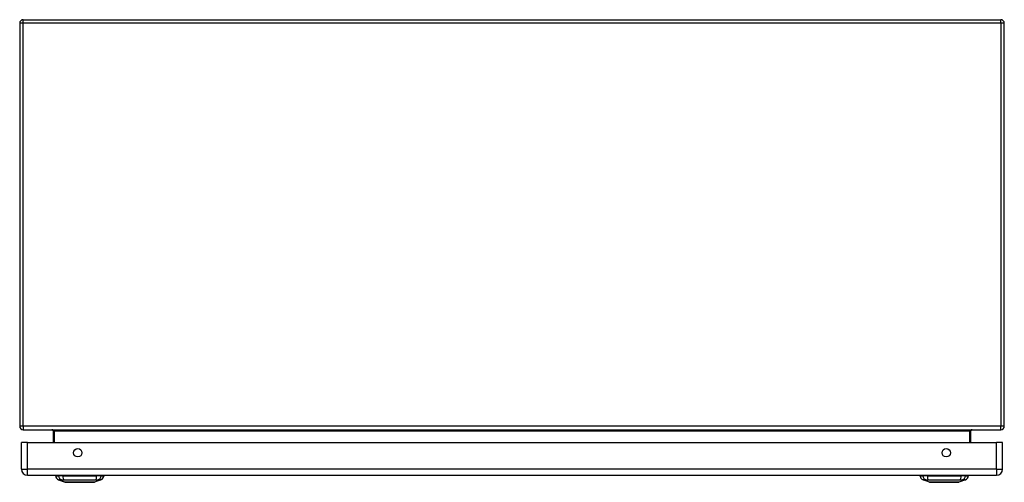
# Model space of a CAD drawing. Header units: inches. Extents: x 17 to 163, y 13 to 105.
# Tile 1 of 9: x 17 to 41, y 13 to 24. Entities that reach past the tile are written whole.
import ezdxf

# ---------------------------------------------------------------- set-up
doc = ezdxf.new("R2010")
doc.units = ezdxf.units.IN
doc.header["$MEASUREMENT"] = 0
doc.layers.add('Visible Edges(ANSI)', color=7, linetype='Continuous', lineweight=25)
doc.layers.add('Visible Tangent Edges(ANSI)', color=7, linetype='Continuous', lineweight=25)

msp = doc.modelspace()

# ---------------------------------------------------------------- linework, layer by layer
at = {"layer": 'Visible Edges(ANSI)'}
for p, q in [((16.628, 23.864), (16.628, 14.032)), ((16.712, 23.948), (40.544, 23.948)), ((40.628, 14.032), (40.628, 23.864)), ((16.712, 13.948), (40.544, 13.948)), ((17.441, 13.917), (17.441, 13.636)), ((39.814, 13.636), (39.814, 13.917)), ((16.669, 12.982), (16.669, 13.636)), ((16.815, 13.636), (16.669, 13.636)), ((16.815, 13.636), (40.441, 13.636)), ((40.587, 13.636), (40.441, 13.636)), ((40.587, 12.982), (40.587, 13.636)), ((16.815, 12.836), (40.441, 12.836)), ((17.502, 12.82), (17.57, 12.82)), ((17.681, 12.82), (17.57, 12.82)), ((17.736, 12.666), (17.576, 12.728)), ((17.681, 12.82), (18.504, 12.82)), ((18.609, 12.728), (18.449, 12.666)), ((18.615, 12.82), (18.504, 12.82)), ((18.615, 12.82), (18.683, 12.82)), ((38.572, 12.82), (38.64, 12.82)), ((38.751, 12.82), (38.64, 12.82)), ((38.806, 12.666), (38.646, 12.728)), ((38.751, 12.82), (39.574, 12.82)), ((39.679, 12.728), (39.519, 12.666)), ((39.685, 12.82), (39.574, 12.82)), ((39.685, 12.82), (39.753, 12.82))]:
    msp.add_line(p, q, dxfattribs=at)
at = {"layer": 'Visible Edges(ANSI)', "flags": 128}
for points in [[(17.737, 12.665), (17.738, 12.665), (17.739, 12.665), (17.741, 12.665), (17.744, 12.665), (17.748, 12.665), (17.753, 12.665), (17.758, 12.665), (17.764, 12.665), (17.771, 12.665), (17.779, 12.665), (17.788, 12.665), (17.797, 12.665), (17.807, 12.665), (17.818, 12.665), (17.829, 12.665), (17.841, 12.665), (17.854, 12.665), (17.867, 12.665), (17.881, 12.665), (17.895, 12.665), (17.91, 12.665), (17.925, 12.665), (17.941, 12.665), (17.957, 12.665), (17.973, 12.665), (17.99, 12.665), (18.006, 12.665), (18.023, 12.665), (18.041, 12.665), (18.058, 12.665), (18.075, 12.665), (18.093, 12.665), (18.11, 12.665), (18.128, 12.665), (18.145, 12.665), (18.162, 12.665), (18.179, 12.665), (18.196, 12.665), (18.213, 12.665), (18.229, 12.665), (18.245, 12.665), (18.261, 12.665), (18.276, 12.665), (18.29, 12.665), (18.305, 12.665), (18.318, 12.665), (18.331, 12.665), (18.344, 12.665), (18.356, 12.665), (18.367, 12.665), (18.378, 12.665), (18.388, 12.665), (18.397, 12.665), (18.406, 12.665), (18.414, 12.665), (18.421, 12.665), (18.427, 12.665), (18.432, 12.665), (18.437, 12.665), (18.441, 12.665), (18.444, 12.665), (18.446, 12.665), (18.447, 12.665), (18.448, 12.665)], [(38.807, 12.665), (38.808, 12.665), (38.809, 12.665), (38.811, 12.665), (38.814, 12.665), (38.818, 12.665), (38.823, 12.665), (38.828, 12.665), (38.834, 12.665), (38.842, 12.665), (38.849, 12.665), (38.858, 12.665), (38.867, 12.665), (38.877, 12.665), (38.888, 12.665), (38.899, 12.665), (38.911, 12.665), (38.924, 12.665), (38.937, 12.665), (38.951, 12.665), (38.965, 12.665), (38.98, 12.665), (38.995, 12.665), (39.01, 12.665), (39.026, 12.665), (39.043, 12.665), (39.059, 12.665), (39.076, 12.665), (39.093, 12.665), (39.11, 12.665), (39.128, 12.665), (39.145, 12.665), (39.163, 12.665), (39.18, 12.665), (39.198, 12.665), (39.215, 12.665), (39.232, 12.665), (39.249, 12.665), (39.266, 12.665), (39.282, 12.665), (39.299, 12.665), (39.315, 12.665), (39.33, 12.665), (39.346, 12.665), (39.36, 12.665), (39.375, 12.665), (39.388, 12.665), (39.401, 12.665), (39.414, 12.665), (39.426, 12.665), (39.437, 12.665), (39.448, 12.665), (39.458, 12.665), (39.467, 12.665), (39.476, 12.665), (39.484, 12.665), (39.491, 12.665), (39.497, 12.665), (39.502, 12.665), (39.507, 12.665), (39.511, 12.665), (39.514, 12.665), (39.516, 12.665), (39.517, 12.665), (39.518, 12.665)]]:
    msp.add_lwpolyline(points, dxfattribs=at)
at = {"layer": 'Visible Edges(ANSI)'}
for centre in [(18.044, 13.386), (39.212, 13.386)]:
    msp.add_circle(centre, 0.102, dxfattribs=at)
for centre, radius, start, end in [((16.712, 23.864), 0.084, 90, 180), ((40.544, 23.864), 0.084, 0, 90), ((16.712, 14.032), 0.084, 180, 270), ((17.41, 13.917), 0.031, 0, 90), ((39.845, 13.917), 0.031, 90, 180), ((40.544, 14.032), 0.084, 270, 0), ((16.815, 12.982), 0.146, 180, 270), ((40.441, 12.982), 0.146, 270, 0), ((17.619, 12.838), 0.118, 188.6009, 248.7495), ((17.561, 12.812), 0.0394, 143.1301, 168.463), ((18.566, 12.838), 0.118, 291.2505, 351.3991), ((18.624, 12.812), 0.0394, 11.537, 36.8699), ((38.689, 12.838), 0.118, 188.6009, 248.7495), ((38.631, 12.812), 0.0394, 143.1301, 168.463), ((39.636, 12.838), 0.118, 291.2505, 351.3991), ((39.694, 12.812), 0.0394, 11.537, 36.8699), ((17.737, 12.67), 0.00492, 248.7495, 269.7912), ((18.448, 12.67), 0.00492, 270.2088, 291.2505), ((38.807, 12.67), 0.00492, 248.7495, 269.7912), ((39.518, 12.67), 0.00492, 270.2088, 291.2505)]:
    msp.add_arc(centre, radius, start, end, dxfattribs=at)
at = {"layer": 'Visible Tangent Edges(ANSI)'}
for p, q in [((16.712, 23.864), (16.628, 23.864)), ((16.712, 23.864), (16.712, 23.948)), ((16.712, 14.032), (16.712, 23.864)), ((40.544, 23.864), (16.712, 23.864)), ((40.544, 23.864), (40.544, 23.948)), ((40.628, 23.864), (40.544, 23.864)), ((40.544, 23.864), (40.544, 14.032)), ((16.712, 14.032), (16.628, 14.032)), ((40.544, 14.032), (16.712, 14.032)), ((16.712, 14.032), (16.712, 13.948)), ((40.628, 14.032), (40.544, 14.032)), ((40.544, 13.948), (40.544, 14.032)), ((17.472, 13.917), (17.441, 13.917)), ((17.472, 13.636), (17.472, 13.917)), ((17.472, 13.917), (39.783, 13.917)), ((39.783, 13.917), (39.814, 13.917)), ((39.783, 13.917), (39.783, 13.636)), ((16.815, 12.982), (16.815, 13.636)), ((40.441, 12.982), (40.441, 13.636)), ((16.669, 12.982), (16.815, 12.982)), ((40.441, 12.982), (16.815, 12.982)), ((16.815, 12.836), (16.815, 12.982)), ((40.441, 12.982), (40.441, 12.836)), ((40.441, 12.982), (40.587, 12.982)), ((17.576, 12.728), (17.736, 12.666)), ((39.679, 12.728), (39.519, 12.666))]:
    msp.add_line(p, q, dxfattribs=at)
at = {"layer": 'Visible Tangent Edges(ANSI)', "flags": 128}
for points in [[(17.576, 12.728), (17.576, 12.728), (17.577, 12.728), (17.577, 12.728), (17.578, 12.728), (17.579, 12.728), (17.581, 12.728), (17.583, 12.728), (17.585, 12.728), (17.587, 12.727), (17.589, 12.727), (17.592, 12.727), (17.595, 12.727), (17.599, 12.727), (17.602, 12.727), (17.606, 12.727), (17.61, 12.727), (17.614, 12.727), (17.619, 12.727), (17.623, 12.727), (17.628, 12.727), (17.633, 12.727), (17.639, 12.726), (17.644, 12.726), (17.653, 12.726)], [(17.653, 12.726), (17.654, 12.726), (17.655, 12.726), (17.657, 12.726), (17.658, 12.726), (17.66, 12.726), (17.662, 12.726), (17.664, 12.726), (17.666, 12.726), (17.668, 12.726), (17.67, 12.726), (17.672, 12.726), (17.674, 12.726), (17.676, 12.726), (17.678, 12.726), (17.681, 12.726), (17.683, 12.726), (17.685, 12.726), (17.688, 12.726), (17.69, 12.726), (17.693, 12.726), (17.696, 12.726), (17.698, 12.726), (17.701, 12.726), (17.704, 12.726)], [(17.704, 12.726), (17.738, 12.726), (17.769, 12.727), (17.8, 12.727), (17.832, 12.727), (17.864, 12.727), (17.896, 12.727), (17.928, 12.727), (17.961, 12.728), (17.994, 12.728), (18.027, 12.728), (18.06, 12.728), (18.093, 12.728), (18.126, 12.728), (18.159, 12.728), (18.192, 12.728), (18.224, 12.728), (18.257, 12.727), (18.289, 12.727), (18.322, 12.727), (18.354, 12.727), (18.385, 12.727), (18.417, 12.727), (18.448, 12.726), (18.481, 12.726)], [(18.481, 12.726), (18.484, 12.726), (18.487, 12.726), (18.489, 12.726), (18.492, 12.726), (18.495, 12.726), (18.497, 12.726), (18.5, 12.726), (18.502, 12.726), (18.504, 12.726), (18.507, 12.726), (18.509, 12.726), (18.511, 12.726), (18.513, 12.726), (18.515, 12.726), (18.517, 12.726), (18.519, 12.726), (18.521, 12.726), (18.523, 12.726), (18.525, 12.726), (18.527, 12.726), (18.528, 12.726), (18.53, 12.726), (18.531, 12.726), (18.532, 12.726)], [(18.532, 12.726), (18.541, 12.726), (18.546, 12.726), (18.552, 12.727), (18.557, 12.727), (18.562, 12.727), (18.566, 12.727), (18.571, 12.727), (18.575, 12.727), (18.579, 12.727), (18.583, 12.727), (18.586, 12.727), (18.59, 12.727), (18.593, 12.727), (18.596, 12.727), (18.598, 12.727), (18.6, 12.728), (18.602, 12.728), (18.604, 12.728), (18.606, 12.728), (18.607, 12.728), (18.608, 12.728), (18.609, 12.728), (18.609, 12.728), (18.609, 12.728)], [(38.646, 12.728), (38.646, 12.728), (38.647, 12.728), (38.647, 12.728), (38.648, 12.728), (38.649, 12.728), (38.651, 12.728), (38.653, 12.728), (38.655, 12.728), (38.657, 12.727), (38.659, 12.727), (38.662, 12.727), (38.665, 12.727), (38.669, 12.727), (38.672, 12.727), (38.676, 12.727), (38.68, 12.727), (38.684, 12.727), (38.689, 12.727), (38.693, 12.727), (38.698, 12.727), (38.703, 12.727), (38.709, 12.726), (38.714, 12.726), (38.723, 12.726)], [(38.723, 12.726), (38.724, 12.726), (38.725, 12.726), (38.727, 12.726), (38.729, 12.726), (38.73, 12.726), (38.732, 12.726), (38.734, 12.726), (38.736, 12.726), (38.738, 12.726), (38.74, 12.726), (38.742, 12.726), (38.744, 12.726), (38.746, 12.726), (38.748, 12.726), (38.751, 12.726), (38.753, 12.726), (38.755, 12.726), (38.758, 12.726), (38.76, 12.726), (38.763, 12.726), (38.766, 12.726), (38.768, 12.726), (38.771, 12.726), (38.774, 12.726)], [(38.774, 12.726), (38.808, 12.726), (38.839, 12.727), (38.87, 12.727), (38.902, 12.727), (38.933, 12.727), (38.966, 12.727), (38.998, 12.727), (39.031, 12.728), (39.063, 12.728), (39.096, 12.728), (39.129, 12.728), (39.162, 12.728), (39.195, 12.728), (39.228, 12.728), (39.261, 12.728), (39.294, 12.728), (39.327, 12.727), (39.359, 12.727), (39.391, 12.727), (39.423, 12.727), (39.455, 12.727), (39.487, 12.727), (39.518, 12.726), (39.551, 12.726)], [(39.551, 12.726), (39.553, 12.726), (39.554, 12.726), (39.555, 12.726), (39.557, 12.726), (39.558, 12.726), (39.559, 12.726), (39.561, 12.726), (39.562, 12.726), (39.563, 12.726), (39.565, 12.726), (39.566, 12.726), (39.567, 12.726), (39.568, 12.726), (39.57, 12.726), (39.571, 12.726), (39.572, 12.726), (39.573, 12.726), (39.574, 12.726), (39.576, 12.726), (39.577, 12.726), (39.578, 12.726), (39.579, 12.726), (39.58, 12.726), (39.581, 12.726)], [(39.581, 12.726), (39.582, 12.726), (39.583, 12.726), (39.584, 12.726), (39.586, 12.726), (39.587, 12.726), (39.588, 12.726), (39.589, 12.726), (39.589, 12.726), (39.59, 12.726), (39.591, 12.726), (39.592, 12.726), (39.593, 12.726), (39.594, 12.726), (39.595, 12.726), (39.596, 12.726), (39.597, 12.726), (39.597, 12.726), (39.598, 12.726), (39.599, 12.726), (39.6, 12.726), (39.6, 12.726), (39.601, 12.726), (39.602, 12.726), (39.602, 12.726)], [(39.602, 12.726), (39.611, 12.726), (39.616, 12.726), (39.622, 12.727), (39.627, 12.727), (39.632, 12.727), (39.636, 12.727), (39.641, 12.727), (39.645, 12.727), (39.649, 12.727), (39.653, 12.727), (39.657, 12.727), (39.66, 12.727), (39.663, 12.727), (39.666, 12.727), (39.668, 12.727), (39.67, 12.728), (39.672, 12.728), (39.674, 12.728), (39.676, 12.728), (39.677, 12.728), (39.678, 12.728), (39.679, 12.728), (39.679, 12.728), (39.679, 12.728)], [(17.818, 12.665), (17.811, 12.665), (17.805, 12.665), (17.799, 12.665), (17.793, 12.665), (17.788, 12.665), (17.783, 12.665), (17.778, 12.666), (17.773, 12.666), (17.769, 12.666), (17.764, 12.666), (17.761, 12.666), (17.757, 12.666), (17.754, 12.666), (17.75, 12.666), (17.748, 12.666), (17.745, 12.666), (17.743, 12.666), (17.741, 12.666), (17.739, 12.666), (17.738, 12.666), (17.737, 12.666), (17.736, 12.666), (17.736, 12.666), (17.736, 12.666)], [(17.865, 12.665), (17.863, 12.665), (17.861, 12.665), (17.859, 12.665), (17.857, 12.665), (17.854, 12.665), (17.852, 12.665), (17.85, 12.665), (17.848, 12.665), (17.846, 12.665), (17.844, 12.665), (17.842, 12.665), (17.84, 12.665), (17.838, 12.665), (17.837, 12.665), (17.835, 12.665), (17.833, 12.665), (17.831, 12.665), (17.829, 12.665), (17.827, 12.665), (17.825, 12.665), (17.823, 12.665), (17.822, 12.665), (17.82, 12.665), (17.818, 12.665)], [(18.32, 12.665), (18.304, 12.665), (18.287, 12.665), (18.269, 12.665), (18.251, 12.666), (18.233, 12.666), (18.213, 12.666), (18.194, 12.666), (18.174, 12.666), (18.154, 12.666), (18.134, 12.666), (18.113, 12.666), (18.093, 12.666), (18.072, 12.666), (18.051, 12.666), (18.031, 12.666), (18.011, 12.666), (17.991, 12.666), (17.971, 12.666), (17.952, 12.666), (17.934, 12.666), (17.915, 12.665), (17.898, 12.665), (17.881, 12.665), (17.865, 12.665)], [(18.367, 12.665), (18.365, 12.665), (18.364, 12.665), (18.362, 12.665), (18.36, 12.665), (18.358, 12.665), (18.356, 12.665), (18.354, 12.665), (18.352, 12.665), (18.351, 12.665), (18.349, 12.665), (18.347, 12.665), (18.345, 12.665), (18.343, 12.665), (18.341, 12.665), (18.339, 12.665), (18.337, 12.665), (18.335, 12.665), (18.333, 12.665), (18.331, 12.665), (18.329, 12.665), (18.326, 12.665), (18.324, 12.665), (18.322, 12.665), (18.32, 12.665)], [(18.449, 12.666), (18.449, 12.666), (18.449, 12.666), (18.448, 12.666), (18.447, 12.666), (18.446, 12.666), (18.444, 12.666), (18.442, 12.666), (18.44, 12.666), (18.437, 12.666), (18.435, 12.666), (18.431, 12.666), (18.428, 12.666), (18.424, 12.666), (18.421, 12.666), (18.416, 12.666), (18.412, 12.666), (18.407, 12.666), (18.402, 12.665), (18.397, 12.665), (18.391, 12.665), (18.386, 12.665), (18.38, 12.665), (18.374, 12.665), (18.367, 12.665)], [(38.888, 12.665), (38.882, 12.665), (38.875, 12.665), (38.869, 12.665), (38.864, 12.665), (38.858, 12.665), (38.853, 12.665), (38.848, 12.666), (38.843, 12.666), (38.839, 12.666), (38.834, 12.666), (38.831, 12.666), (38.827, 12.666), (38.824, 12.666), (38.82, 12.666), (38.818, 12.666), (38.815, 12.666), (38.813, 12.666), (38.811, 12.666), (38.809, 12.666), (38.808, 12.666), (38.807, 12.666), (38.806, 12.666), (38.806, 12.666), (38.806, 12.666)], [(38.935, 12.665), (38.933, 12.665), (38.931, 12.665), (38.929, 12.665), (38.927, 12.665), (38.924, 12.665), (38.922, 12.665), (38.92, 12.665), (38.918, 12.665), (38.916, 12.665), (38.914, 12.665), (38.912, 12.665), (38.91, 12.665), (38.908, 12.665), (38.906, 12.665), (38.905, 12.665), (38.903, 12.665), (38.901, 12.665), (38.899, 12.665), (38.897, 12.665), (38.895, 12.665), (38.893, 12.665), (38.892, 12.665), (38.89, 12.665), (38.888, 12.665)], [(39.39, 12.665), (39.374, 12.665), (39.357, 12.665), (39.34, 12.665), (39.321, 12.666), (39.303, 12.666), (39.283, 12.666), (39.264, 12.666), (39.244, 12.666), (39.224, 12.666), (39.204, 12.666), (39.183, 12.666), (39.162, 12.666), (39.142, 12.666), (39.121, 12.666), (39.101, 12.666), (39.081, 12.666), (39.061, 12.666), (39.041, 12.666), (39.022, 12.666), (39.003, 12.666), (38.985, 12.665), (38.968, 12.665), (38.951, 12.665), (38.935, 12.665)], [(39.437, 12.665), (39.435, 12.665), (39.434, 12.665), (39.432, 12.665), (39.43, 12.665), (39.428, 12.665), (39.426, 12.665), (39.424, 12.665), (39.422, 12.665), (39.421, 12.665), (39.419, 12.665), (39.417, 12.665), (39.415, 12.665), (39.413, 12.665), (39.411, 12.665), (39.409, 12.665), (39.407, 12.665), (39.405, 12.665), (39.403, 12.665), (39.401, 12.665), (39.399, 12.665), (39.396, 12.665), (39.394, 12.665), (39.392, 12.665), (39.39, 12.665)], [(39.519, 12.666), (39.519, 12.666), (39.519, 12.666), (39.518, 12.666), (39.517, 12.666), (39.516, 12.666), (39.514, 12.666), (39.512, 12.666), (39.51, 12.666), (39.507, 12.666), (39.505, 12.666), (39.502, 12.666), (39.498, 12.666), (39.495, 12.666), (39.491, 12.666), (39.486, 12.666), (39.482, 12.666), (39.477, 12.666), (39.472, 12.665), (39.467, 12.665), (39.462, 12.665), (39.456, 12.665), (39.45, 12.665), (39.444, 12.665), (39.437, 12.665)]]:
    msp.add_lwpolyline(points, dxfattribs=at)
at = {"layer": 'Visible Tangent Edges(ANSI)'}
for centre, start, end in [((17.737, 12.67), 248.7495, 269.7912), ((39.518, 12.67), 270.2088, 291.2505)]:
    msp.add_arc(centre, 0.00492, start, end, dxfattribs=at)
for centre, major_axis, ratio, start_param, end_param in [((17.41, 13.917), (0.062, 0), 0.5, 0, 1.570796), ((39.845, 13.917), (-0.062, 0), 0.5, 4.712389, 6.283185), ((17.68, 12.84), (0.016, -0.117), 0.948273, 4.754759, 5.892029), ((17.718, 12.84), (-0.005, -0.118), 0.314585, 4.896593, 6.033863), ((18.467, 12.84), (0.005, -0.118), 0.314585, 0.249322, 1.386592), ((18.505, 12.84), (-0.016, -0.117), 0.948273, 0.391156, 1.528426), ((38.75, 12.84), (0.016, -0.117), 0.948273, 4.754759, 5.892029), ((38.788, 12.84), (-0.005, -0.118), 0.314585, 4.896593, 6.033863), ((39.537, 12.84), (0.005, -0.118), 0.314585, 0.249322, 1.386592), ((39.575, 12.84), (-0.016, -0.117), 0.948273, 0.391156, 1.528426)]:
    msp.add_ellipse(centre, major_axis=major_axis, ratio=ratio, start_param=start_param, end_param=end_param, dxfattribs=at)

doc.saveas('drawing.dxf')
